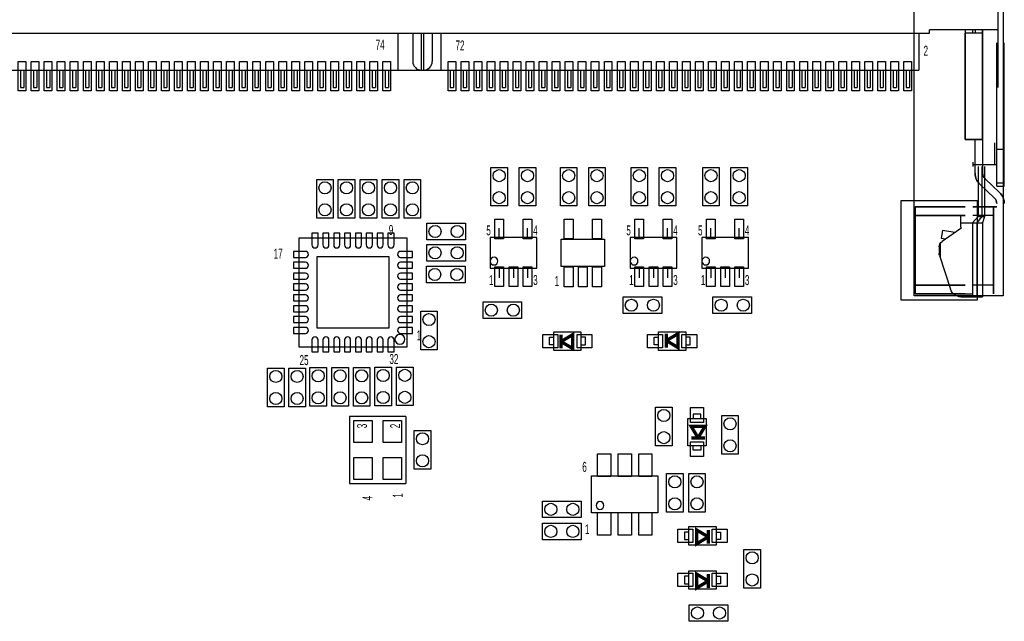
# Model space of a CAD drawing. Extents: x -1 to 154, y 0 to 87.
# Tile 4 of 6: x 71 to 116, y 40 to 68. Entities that reach past the tile are written whole.
import ezdxf
from ezdxf.enums import TextEntityAlignment as Align

# ---------------------------------------------------------------- set-up
doc = ezdxf.new("R2010")
doc.units = 0
doc.layers.add('PG_ASSEMBLY_TOP', color=7, linetype='CONTINUOUS')
doc.layers.add('PIN_TOP', color=153, linetype='CONTINUOUS')

msp = doc.modelspace()

# ---------------------------------------------------------------- linework, layer by layer
at = {"layer": 'PG_ASSEMBLY_TOP'}
for points in [[(115.83924, 74.26706), (115.83924, 64.76492)], [(115.83924, 74.26706), (115.83924, 67.41668)], [(115.83924, 72.16394), (116.0907, 72.16394), (116.0907, 55.16626), (111.99114, 55.16626), (111.99114, 72.16394)], [(48.29048, 67.26682), (112.68964, 67.26682)], [(88.19642, 67.26682), (88.19642, 65.56502)], [(88.88984, 67.26682), (88.88984, 65.96634)], [(89.29116, 65.56502), (89.29116, 67.26682)], [(89.39022, 67.26682), (89.39022, 65.56502)], [(89.789, 67.26682), (89.789, 65.96634)], [(90.18524, 67.26682), (90.18524, 65.56502)], [(112.19434, 67.26682), (112.19434, 65.56502)], [(112.68964, 67.26682), (112.68964, 67.41668)], [(115.83924, 67.41668), (112.68964, 67.41668)], [(114.34064, 67.41668), (114.34064, 67.26682)], [(114.34064, 67.26682), (114.34064, 62.36462)], [(114.34064, 62.36462), (114.34064, 67.26682)], [(115.14074, 67.26682), (114.34064, 67.26682)], [(114.69116, 67.26682), (114.69116, 67.41668)], [(114.79022, 67.41668), (114.79022, 67.26682)], [(115.14074, 62.36462), (115.14074, 67.41668)], [(115.14074, 67.41668), (115.14074, 62.36462)], [(115.79098, 60.21578), (115.79098, 66.8147)], [(116.13896, 60.21578), (116.13896, 66.8147)], [(48.18634, 65.56502), (112.19434, 65.56502)], [(70.8152, 65.56502), (70.8152, 64.76492)], [(70.96506, 65.56502), (70.96506, 64.76492)], [(71.41464, 65.56502), (71.41464, 64.76492)], [(71.5645, 65.56502), (71.5645, 64.76492)], [(72.01408, 65.56502), (72.01408, 64.76492)], [(72.16394, 65.56502), (72.16394, 64.76492)], [(72.61606, 65.56502), (72.61606, 64.76492)], [(72.76592, 65.56502), (72.76592, 64.76492)], [(73.2155, 65.56502), (73.2155, 64.76492)], [(73.36536, 65.56502), (73.36536, 64.76492)], [(73.81494, 65.56502), (73.81494, 64.76492)], [(73.9648, 65.56502), (73.9648, 64.76492)], [(74.41438, 65.56502), (74.41438, 64.76492)], [(74.56424, 65.56502), (74.56424, 64.76492)], [(75.01636, 65.56502), (75.01636, 64.76492)], [(75.16622, 65.56502), (75.16622, 64.76492)], [(75.6158, 65.56502), (75.6158, 64.76492)], [(75.76566, 65.56502), (75.76566, 64.76492)], [(76.21524, 65.56502), (76.21524, 64.76492)], [(76.3651, 65.56502), (76.3651, 64.76492)], [(76.81468, 65.56502), (76.81468, 64.76492)], [(76.96454, 65.56502), (76.96454, 64.76492)], [(77.41412, 65.56502), (77.41412, 64.76492)], [(77.56398, 65.56502), (77.56398, 64.76492)], [(78.0161, 65.56502), (78.0161, 64.76492)], [(78.16596, 65.56502), (78.16596, 64.76492)], [(78.61554, 65.56502), (78.61554, 64.76492)], [(78.7654, 65.56502), (78.7654, 64.76492)], [(79.21498, 65.56502), (79.21498, 64.76492)], [(79.36484, 65.56502), (79.36484, 64.76492)], [(79.81442, 65.56502), (79.81442, 64.76492)], [(79.96428, 65.56502), (79.96428, 64.76492)], [(80.41386, 65.56502), (80.41386, 64.76492)], [(80.56626, 65.56502), (80.56626, 64.76492)], [(81.01584, 65.56502), (81.01584, 64.76492)], [(81.1657, 65.56502), (81.1657, 64.76492)], [(81.61528, 65.56502), (81.61528, 64.76492)], [(81.76514, 65.56502), (81.76514, 64.76492)], [(82.21472, 65.56502), (82.21472, 64.76492)], [(82.36458, 65.56502), (82.36458, 64.76492)], [(82.81416, 65.56502), (82.81416, 64.76492)], [(82.96402, 65.56502), (82.96402, 64.76492)], [(83.41614, 65.56502), (83.41614, 64.76492)], [(83.566, 65.56502), (83.566, 64.76492)], [(84.01558, 65.56502), (84.01558, 64.76492)], [(84.16544, 65.56502), (84.16544, 64.76492)], [(84.61502, 65.56502), (84.61502, 64.76492)], [(84.76488, 65.56502), (84.76488, 64.76492)], [(85.21446, 65.56502), (85.21446, 64.76492)], [(85.36432, 65.56502), (85.36432, 64.76492)], [(85.81644, 65.56502), (85.81644, 64.76492)], [(85.96376, 65.56502), (85.96376, 64.76492)], [(86.41588, 65.56502), (86.41588, 64.76492)], [(86.56574, 65.56502), (86.56574, 64.76492)], [(87.01532, 65.56502), (87.01532, 64.76492)], [(87.16518, 65.56502), (87.16518, 64.76492)], [(87.61476, 65.56502), (87.61476, 64.76492)], [(87.76462, 65.56502), (87.76462, 64.76492)], [(90.6145, 65.56502), (90.6145, 64.76492)], [(90.76436, 65.56502), (90.76436, 64.76492)], [(91.21394, 65.56502), (91.21394, 64.76492)], [(91.36634, 65.56502), (91.36634, 64.76492)], [(91.81592, 65.56502), (91.81592, 64.76492)], [(91.96578, 65.56502), (91.96578, 64.76492)], [(92.41536, 65.56502), (92.41536, 64.76492)], [(92.56522, 65.56502), (92.56522, 64.76492)], [(93.0148, 65.56502), (93.0148, 64.76492)], [(93.16466, 65.56502), (93.16466, 64.76492)], [(93.61424, 65.56502), (93.61424, 64.76492)], [(93.7641, 65.56502), (93.7641, 64.76492)], [(94.21622, 65.56502), (94.21622, 64.76492)], [(94.36608, 65.56502), (94.36608, 64.76492)], [(94.81566, 65.56502), (94.81566, 64.76492)], [(94.96552, 65.56502), (94.96552, 64.76492)], [(95.4151, 65.56502), (95.4151, 64.76492)], [(95.56496, 65.56502), (95.56496, 64.76492)], [(96.01454, 65.56502), (96.01454, 64.76492)], [(96.1644, 65.56502), (96.1644, 64.76492)], [(96.61398, 65.56502), (96.61398, 64.76492)], [(96.76384, 65.56502), (96.76384, 64.76492)], [(97.21596, 65.56502), (97.21596, 64.76492)], [(97.36582, 65.56502), (97.36582, 64.76492)], [(97.8154, 65.56502), (97.8154, 64.76492)], [(97.96526, 65.56502), (97.96526, 64.76492)], [(98.41484, 65.56502), (98.41484, 64.76492)], [(98.5647, 65.56502), (98.5647, 64.76492)], [(99.01428, 65.56502), (99.01428, 64.76492)], [(99.16414, 65.56502), (99.16414, 64.76492)], [(99.61626, 65.56502), (99.61626, 64.76492)], [(99.76612, 65.56502), (99.76612, 64.76492)], [(100.2157, 65.56502), (100.2157, 64.76492)], [(100.36556, 65.56502), (100.36556, 64.76492)], [(100.81514, 65.56502), (100.81514, 64.76492)], [(100.965, 65.56502), (100.965, 64.76492)], [(101.41458, 65.56502), (101.41458, 64.76492)], [(101.56444, 65.56502), (101.56444, 64.76492)], [(102.01402, 65.56502), (102.01402, 64.76492)], [(102.16642, 65.56502), (102.16642, 64.76492)], [(102.616, 65.56502), (102.616, 64.76492)], [(102.76586, 65.56502), (102.76586, 64.76492)], [(103.21544, 65.56502), (103.21544, 64.76492)], [(103.3653, 65.56502), (103.3653, 64.76492)], [(103.81488, 65.56502), (103.81488, 64.76492)], [(103.96474, 65.56502), (103.96474, 64.76492)], [(104.41432, 65.56502), (104.41432, 64.76492)], [(104.56418, 65.56502), (104.56418, 64.76492)], [(105.01376, 65.56502), (105.01376, 64.76492)], [(105.16616, 65.56502), (105.16616, 64.76492)], [(105.61574, 65.56502), (105.61574, 64.76492)], [(105.7656, 65.56502), (105.7656, 64.76492)], [(106.21518, 65.56502), (106.21518, 64.76492)], [(106.36504, 65.56502), (106.36504, 64.76492)], [(106.81462, 65.56502), (106.81462, 64.76492)], [(106.96448, 65.56502), (106.96448, 64.76492)], [(107.41406, 65.56502), (107.41406, 64.76492)], [(107.56392, 65.56502), (107.56392, 64.76492)], [(108.01604, 65.56502), (108.01604, 64.76492)], [(108.1659, 65.56502), (108.1659, 64.76492)], [(108.61548, 65.56502), (108.61548, 64.76492)], [(108.76534, 65.56502), (108.76534, 64.76492)], [(109.21492, 65.56502), (109.21492, 64.76492)], [(109.36478, 65.56502), (109.36478, 64.76492)], [(109.81436, 65.56502), (109.81436, 64.76492)], [(109.96422, 65.56502), (109.96422, 64.76492)], [(110.41634, 65.56502), (110.41634, 64.76492)], [(110.56366, 65.56502), (110.56366, 64.76492)], [(111.01578, 65.56502), (111.01578, 64.76492)], [(111.16564, 65.56502), (111.16564, 64.76492)], [(111.61522, 65.56502), (111.61522, 64.76492)], [(111.76508, 65.56502), (111.76508, 64.76492)], [(70.8152, 64.76492), (70.96506, 64.76492)], [(71.41464, 64.76492), (71.5645, 64.76492)], [(72.01408, 64.76492), (72.16394, 64.76492)], [(72.61606, 64.76492), (72.76592, 64.76492)], [(73.2155, 64.76492), (73.36536, 64.76492)], [(73.81494, 64.76492), (73.9648, 64.76492)], [(74.41438, 64.76492), (74.56424, 64.76492)], [(75.01636, 64.76492), (75.16622, 64.76492)], [(75.6158, 64.76492), (75.76566, 64.76492)], [(76.21524, 64.76492), (76.3651, 64.76492)], [(76.81468, 64.76492), (76.96454, 64.76492)], [(77.41412, 64.76492), (77.56398, 64.76492)], [(78.0161, 64.76492), (78.16596, 64.76492)], [(78.61554, 64.76492), (78.7654, 64.76492)], [(79.21498, 64.76492), (79.36484, 64.76492)], [(79.81442, 64.76492), (79.96428, 64.76492)], [(80.41386, 64.76492), (80.56626, 64.76492)], [(81.01584, 64.76492), (81.1657, 64.76492)], [(81.61528, 64.76492), (81.76514, 64.76492)], [(82.21472, 64.76492), (82.36458, 64.76492)], [(82.81416, 64.76492), (82.96402, 64.76492)], [(83.41614, 64.76492), (83.566, 64.76492)], [(84.01558, 64.76492), (84.16544, 64.76492)], [(84.61502, 64.76492), (84.76488, 64.76492)], [(85.21446, 64.76492), (85.36432, 64.76492)], [(85.81644, 64.76492), (85.96376, 64.76492)], [(86.41588, 64.76492), (86.56574, 64.76492)], [(87.01532, 64.76492), (87.16518, 64.76492)], [(87.61476, 64.76492), (87.76462, 64.76492)], [(90.6145, 64.76492), (90.76436, 64.76492)], [(91.21394, 64.76492), (91.36634, 64.76492)], [(91.81592, 64.76492), (91.96578, 64.76492)], [(92.41536, 64.76492), (92.56522, 64.76492)], [(93.0148, 64.76492), (93.16466, 64.76492)], [(93.61424, 64.76492), (93.7641, 64.76492)], [(94.21622, 64.76492), (94.36608, 64.76492)], [(94.81566, 64.76492), (94.96552, 64.76492)], [(95.4151, 64.76492), (95.56496, 64.76492)], [(96.01454, 64.76492), (96.1644, 64.76492)], [(96.61398, 64.76492), (96.76384, 64.76492)], [(97.21596, 64.76492), (97.36582, 64.76492)], [(97.8154, 64.76492), (97.96526, 64.76492)], [(98.41484, 64.76492), (98.5647, 64.76492)], [(99.01428, 64.76492), (99.16414, 64.76492)], [(99.61626, 64.76492), (99.76612, 64.76492)], [(100.2157, 64.76492), (100.36556, 64.76492)], [(100.81514, 64.76492), (100.965, 64.76492)], [(101.41458, 64.76492), (101.56444, 64.76492)], [(102.01402, 64.76492), (102.16642, 64.76492)], [(102.616, 64.76492), (102.76586, 64.76492)], [(103.21544, 64.76492), (103.3653, 64.76492)], [(103.81488, 64.76492), (103.96474, 64.76492)], [(104.41432, 64.76492), (104.56418, 64.76492)], [(105.01376, 64.76492), (105.16616, 64.76492)], [(105.61574, 64.76492), (105.7656, 64.76492)], [(106.21518, 64.76492), (106.36504, 64.76492)], [(106.81462, 64.76492), (106.96448, 64.76492)], [(107.41406, 64.76492), (107.56392, 64.76492)], [(108.01604, 64.76492), (108.1659, 64.76492)], [(108.61548, 64.76492), (108.76534, 64.76492)], [(109.21492, 64.76492), (109.36478, 64.76492)], [(109.81436, 64.76492), (109.96422, 64.76492)], [(110.41634, 64.76492), (110.56366, 64.76492)], [(111.01578, 64.76492), (111.16564, 64.76492)], [(111.61522, 64.76492), (111.76508, 64.76492)], [(115.14074, 62.36462), (114.34064, 62.36462)], [(114.34064, 62.36462), (115.14074, 62.36462)], [(114.79022, 60.81522), (114.79022, 62.36462)], [(114.79022, 60.81522), (114.79022, 62.36462)], [(115.14074, 62.36462), (115.14074, 60.81522)], [(115.14074, 62.36462), (115.14074, 60.81522)], [(115.68938, 62.21476), (115.68938, 61.214)], [(116.13896, 61.9125), (115.79098, 61.9125)], [(114.69116, 61.32576), (114.69116, 61.1251)], [(114.69116, 61.214), (115.79098, 61.214)], [(114.94008, 61.1251), (114.94008, 58.82386)], [(115.1001, 61.1251), (115.1001, 58.82386)], [(115.21948, 61.1251), (115.21948, 58.82386)], [(115.24996, 60.56122), (115.92306, 59.92368)], [(115.24996, 60.56122), (115.92306, 59.92368)], [(116.13896, 60.35294), (115.79098, 60.35294)], [(115.68176, 59.66968), (115.00866, 60.30722)], [(115.68176, 59.66968), (115.00866, 60.30722)], [(115.79098, 60.21578), (116.13896, 60.21578)], [(114.34064, 59.26582), (112.0394, 59.26582)], [(112.0394, 59.26582), (112.0394, 55.26532)], [(112.0394, 55.26532), (112.0394, 59.26582)], [(112.0394, 59.26582), (114.34064, 59.26582)], [(115.79098, 59.26582), (114.69116, 59.26582)], [(114.69116, 59.26582), (115.79098, 59.26582)], [(115.64112, 59.26582), (115.64112, 55.26532)], [(115.64112, 55.26532), (115.64112, 59.26582)], [(114.34064, 58.86704), (112.0394, 58.86704)], [(112.0394, 58.86704), (114.34064, 58.86704)], [(114.13998, 58.32602), (114.13998, 58.82386)], [(114.13998, 58.53176), (115.14074, 58.53176)], [(114.94008, 58.82386), (114.67084, 58.53176)], [(114.67084, 58.53176), (114.67084, 55.12562)], [(115.64112, 58.86704), (114.69116, 58.86704)], [(115.64112, 58.86704), (114.69116, 58.86704)], [(115.1001, 58.82386), (114.86896, 58.53176)], [(114.86896, 58.53176), (114.86896, 55.14086)], [(114.94008, 58.82386), (115.0747, 58.82386)], [(115.1001, 58.82386), (115.21948, 58.82386)], [(115.21948, 58.82386), (115.14074, 58.53176)], [(115.14074, 58.53176), (115.14074, 55.12562)], [(92.87256, 57.8358), (92.87256, 58.293)], [(94.17304, 57.8358), (94.17304, 58.293)], [(99.32416, 57.8358), (99.32416, 58.293)], [(100.62464, 57.8358), (100.62464, 58.293)], [(102.62616, 57.8358), (102.62616, 58.293)], [(103.92664, 57.8358), (103.92664, 58.293)], [(113.29162, 58.17616), (113.23574, 57.82818)], [(114.0968, 58.2422), (113.26876, 57.67324)], [(113.76152, 58.09996), (113.29162, 58.17616)], [(113.23574, 57.82818), (113.4491, 57.79516)], [(113.13922, 57.42432), (113.13922, 57.1246)], [(113.18748, 57.58434), (113.18748, 56.9341)], [(113.15446, 57.03316), (113.66246, 55.47106)], [(92.87256, 56.4642), (92.87256, 56.007)], [(93.5228, 56.4642), (93.5228, 56.007)], [(94.17304, 56.4642), (94.17304, 56.007)], [(99.32416, 56.4642), (99.32416, 56.007)], [(99.9744, 56.4642), (99.9744, 56.007)], [(100.62464, 56.4642), (100.62464, 56.007)], [(102.62616, 56.4642), (102.62616, 56.007)], [(103.2764, 56.4642), (103.2764, 56.007)], [(103.92664, 56.4642), (103.92664, 56.007)], [(112.0394, 55.66664), (114.34064, 55.66664)], [(114.34064, 55.66664), (112.0394, 55.66664)], [(115.64112, 55.66664), (114.69116, 55.66664)], [(115.64112, 55.66664), (114.69116, 55.66664)], [(112.0394, 55.26532), (114.34064, 55.26532)], [(114.34064, 55.26532), (112.0394, 55.26532)], [(114.13744, 55.12562), (115.14074, 55.12562)], [(114.34064, 55.26532), (114.69116, 55.26532)], [(114.34064, 55.26532), (114.69116, 55.26532)], [(114.34064, 55.12562), (114.69116, 55.12562)], [(114.34064, 55.12562), (114.69116, 55.12562)], [(95.38716, 52.91074), (95.18396, 52.91074), (95.18396, 53.26126), (95.38716, 53.26126)], [(96.63684, 52.91074), (96.84004, 52.91074), (96.84004, 53.26126), (96.63684, 53.26126)], [(100.21316, 52.91074), (100.00996, 52.91074), (100.00996, 53.26126), (100.21316, 53.26126)], [(101.46284, 52.91074), (101.66604, 52.91074), (101.66604, 53.26126), (101.46284, 53.26126)], [(85.970872, 49.62144), (85.970872, 46.52264)], [(88.571832, 49.62144), (85.970872, 49.62144)], [(88.571832, 49.62144), (88.571832, 46.52264)], [(102.15626, 49.51984), (102.15626, 49.72304), (101.80574, 49.72304), (101.80574, 49.51984)], [(102.15626, 48.27016), (102.15626, 48.06696), (101.80574, 48.06696), (101.80574, 48.27016)], [(85.970872, 46.52264), (88.571832, 46.52264)], [(101.61016, 44.29506), (101.40696, 44.29506), (101.40696, 43.94454), (101.61016, 43.94454)], [(102.85984, 44.29506), (103.06304, 44.29506), (103.06304, 43.94454), (102.85984, 43.94454)], [(101.61016, 42.26306), (101.40696, 42.26306), (101.40696, 41.91254), (101.61016, 41.91254)], [(102.85984, 42.26306), (103.06304, 42.26306), (103.06304, 41.91254), (102.85984, 41.91254)]]:
    msp.add_lwpolyline(points, dxfattribs=at)
for points in [[(88.88984, 65.96634, 0.415723), (89.29116, 65.56502)], [(89.39022, 65.56502, 0.41448), (89.789, 65.96634)], [(115.00866, 60.30722, -0.205804), (114.79022, 60.81522)], [(114.79022, 60.81522, 0.205858), (115.00866, 60.30722)], [(115.24996, 60.56122, -0.205932), (115.14074, 60.81522)], [(115.14074, 60.81522, 0.20604), (115.24996, 60.56122)], [(115.92306, 59.92368, -0.205525), (116.13896, 59.41568)], [(116.13896, 59.41568, 0.205487), (115.92306, 59.92368)], [(115.68176, 59.66968, -0.205703), (115.79098, 59.41568)], [(115.79098, 59.41568, 0.205526), (115.68176, 59.66968)], [(113.9063, 58.09742, -0.072717), (113.76152, 58.09996)], [(114.13998, 58.32602, -0.251362), (114.0968, 58.2422)], [(113.13922, 57.42432, -0.247339), (113.26876, 57.67324)], [(113.15446, 57.03316, -0.077596), (113.13922, 57.1246)], [(114.13744, 55.12562, -0.324816), (113.66246, 55.47106)]]:
    msp.add_lwpolyline(points, format="xyb", dxfattribs=at)
for points in [[(93.25356, 61.087), (93.25356, 59.309), (92.49156, 59.309), (92.49156, 61.087)], [(94.55404, 61.087), (94.55404, 59.309), (93.79204, 59.309), (93.79204, 61.087)], [(96.45396, 61.087), (96.45396, 59.309), (95.69196, 59.309), (95.69196, 61.087)], [(97.75444, 61.087), (97.75444, 59.309), (96.99244, 59.309), (96.99244, 61.087)], [(99.70516, 61.087), (99.70516, 59.309), (98.94316, 59.309), (98.94316, 61.087)], [(101.00564, 61.087), (101.00564, 59.309), (100.24364, 59.309), (100.24364, 61.087)], [(103.00716, 61.087), (103.00716, 59.309), (102.24516, 59.309), (102.24516, 61.087)], [(104.30764, 61.087), (104.30764, 59.309), (103.54564, 59.309), (103.54564, 61.087)], [(85.224112, 60.5282), (85.224112, 58.7502), (84.462112, 58.7502), (84.462112, 60.5282)], [(85.452712, 58.7502), (85.452712, 60.5282), (86.214712, 60.5282), (86.214712, 58.7502)], [(87.226648, 60.5282), (87.226648, 58.7502), (86.464648, 58.7502), (86.464648, 60.5282)], [(87.480648, 58.7502), (87.480648, 60.5282), (88.242648, 60.5282), (88.242648, 58.7502)], [(89.252552, 60.5282), (89.252552, 58.7502), (88.490552, 58.7502), (88.490552, 60.5282)], [(89.535, 58.518552), (91.313, 58.518552), (91.313, 57.756552), (89.535, 57.756552)], [(88.638126, 57.828942), (83.634326, 57.828942), (83.634326, 52.825142), (88.638126, 52.825142)], [(92.447618, 56.449976), (94.597728, 56.449976), (94.597728, 57.850024), (92.447618, 57.850024)], [(97.72396, 56.52516), (95.72244, 56.52516), (95.72244, 57.77484), (97.72396, 57.77484)], [(98.899218, 56.449976), (101.049328, 56.449976), (101.049328, 57.850024), (98.899218, 57.850024)], [(102.201218, 56.449976), (104.351328, 56.449976), (104.351328, 57.850024), (102.201218, 57.850024)], [(91.313, 56.772048), (89.535, 56.772048), (89.535, 57.534048), (91.313, 57.534048)], [(91.29776, 55.771288), (89.51976, 55.771288), (89.51976, 56.533288), (91.29776, 56.533288)], [(92.1258, 54.8894), (93.9038, 54.8894), (93.9038, 54.1274), (92.1258, 54.1274)], [(98.5774, 55.118), (100.3554, 55.118), (100.3554, 54.356), (98.5774, 54.356)], [(104.4956, 54.356), (102.7176, 54.356), (102.7176, 55.118), (104.4956, 55.118)], [(90.0176, 54.4576), (90.0176, 52.6796), (89.2556, 52.6796), (89.2556, 54.4576)], [(96.63684, 52.66055), (95.38716, 52.66055), (95.38716, 53.51145), (96.63684, 53.51145)], [(101.46284, 52.66055), (100.21316, 52.66055), (100.21316, 53.51145), (101.46284, 53.51145)], [(82.197448, 50.0634), (82.197448, 51.8414), (82.959448, 51.8414), (82.959448, 50.0634)], [(83.177888, 50.0634), (83.177888, 51.8414), (83.939888, 51.8414), (83.939888, 50.0634)], [(84.153248, 50.0888), (84.153248, 51.8668), (84.915248, 51.8668), (84.915248, 50.0888)], [(85.159088, 50.0888), (85.159088, 51.8668), (85.921088, 51.8668), (85.921088, 50.0888)], [(86.915752, 51.8668), (86.915752, 50.0888), (86.153752, 50.0888), (86.153752, 51.8668)], [(87.145368, 50.10912), (87.145368, 51.88712), (87.907368, 51.88712), (87.907368, 50.10912)], [(88.141048, 50.1142), (88.141048, 51.8922), (88.903048, 51.8922), (88.903048, 50.1142)], [(100.076, 48.26), (100.076, 50.038), (100.838, 50.038), (100.838, 48.26)], [(102.40645, 49.51984), (102.40645, 48.27016), (101.55555, 48.27016), (101.55555, 49.51984)], [(103.886, 49.657), (103.886, 47.879), (103.124, 47.879), (103.124, 49.657)], [(89.719912, 48.9712), (89.719912, 47.1932), (88.957912, 47.1932), (88.957912, 48.9712)], [(97.1296, 46.8757), (100.1776, 46.8757), (100.1776, 45.1739), (97.1296, 45.1739)], [(100.584, 45.212), (100.584, 46.99), (101.346, 46.99), (101.346, 45.212)], [(101.6, 45.212), (101.6, 46.99), (102.362, 46.99), (102.362, 45.212)], [(94.869, 45.72), (96.647, 45.72), (96.647, 44.958), (94.869, 44.958)], [(94.869, 44.704), (96.647, 44.704), (96.647, 43.942), (94.869, 43.942)], [(101.61016, 44.54525), (102.85984, 44.54525), (102.85984, 43.69435), (101.61016, 43.69435)], [(104.14, 41.7068), (104.14, 43.4848), (104.902, 43.4848), (104.902, 41.7068)], [(101.61016, 42.51325), (102.85984, 42.51325), (102.85984, 41.66235), (101.61016, 41.66235)], [(103.4034, 40.1828), (101.6254, 40.1828), (101.6254, 40.9448), (103.4034, 40.9448)]]:
    msp.add_lwpolyline(points, close=True, dxfattribs=at)
for points in [[(92.8116, 56.769, 1), (92.456, 56.769, 1)], [(99.2632, 56.769, 1), (98.9076, 56.769, 1)], [(102.5652, 56.769, 1), (102.2096, 56.769, 1)], [(88.523826, 53.168042, 1), (88.066626, 53.168042, 1)], [(97.690178, 45.5168, 1), (97.331022, 45.5168, 1)]]:
    msp.add_lwpolyline(points, format="xyb", close=True, dxfattribs=at)
at = {"layer": 'PG_ASSEMBLY_TOP', "const_width": 0.1524}
for points in [[(100.5713, 52.791106), (100.5713, 53.108606), (101.1047, 52.791106), (101.1047, 53.426106), (100.5713, 53.108606), (100.5713, 53.426106)], [(95.7199, 52.746402), (95.7199, 53.063902), (96.2533, 52.746402), (96.2533, 53.381402), (95.7199, 53.063902), (95.7199, 53.381402)], [(102.3493, 48.6283), (102.0318, 48.6283), (102.3493, 49.1617), (101.7143, 49.1617), (102.0318, 48.6283), (101.7143, 48.6283)], [(102.5017, 44.3865), (102.5017, 44.069), (101.9683, 44.3865), (101.9683, 43.7515), (102.5017, 44.069), (102.5017, 43.7515)], [(102.5017, 42.3545), (102.5017, 42.037), (101.9683, 42.3545), (101.9683, 41.7195), (102.5017, 42.037), (102.5017, 41.7195)]]:
    msp.add_lwpolyline(points, dxfattribs=at)
at = {"layer": 'PIN_TOP'}
for points in [[(71.06412, 65.96253), (71.06412, 64.61379), (70.7136, 64.61379), (70.7136, 65.96253)], [(71.6661, 65.96253), (71.6661, 64.61379), (71.31558, 64.61379), (71.31558, 65.96253)], [(72.26554, 65.96253), (72.26554, 64.61379), (71.91502, 64.61379), (71.91502, 65.96253)], [(72.86498, 65.96253), (72.86498, 64.61379), (72.51446, 64.61379), (72.51446, 65.96253)], [(73.46442, 65.96253), (73.46442, 64.61379), (73.1139, 64.61379), (73.1139, 65.96253)], [(74.0664, 65.96253), (74.0664, 64.61379), (73.71588, 64.61379), (73.71588, 65.96253)], [(74.66584, 65.96253), (74.66584, 64.61379), (74.31532, 64.61379), (74.31532, 65.96253)], [(75.26528, 65.96253), (75.26528, 64.61379), (74.91476, 64.61379), (74.91476, 65.96253)], [(75.86472, 65.96253), (75.86472, 64.61379), (75.5142, 64.61379), (75.5142, 65.96253)], [(76.4667, 65.96253), (76.4667, 64.61379), (76.11618, 64.61379), (76.11618, 65.96253)], [(77.06614, 65.96253), (77.06614, 64.61379), (76.71562, 64.61379), (76.71562, 65.96253)], [(77.66558, 65.96253), (77.66558, 64.61379), (77.31506, 64.61379), (77.31506, 65.96253)], [(78.26502, 65.96253), (78.26502, 64.61379), (77.9145, 64.61379), (77.9145, 65.96253)], [(78.86446, 65.96253), (78.86446, 64.61379), (78.51394, 64.61379), (78.51394, 65.96253)], [(79.46644, 65.96253), (79.46644, 64.61379), (79.11592, 64.61379), (79.11592, 65.96253)], [(80.06588, 65.96253), (80.06588, 64.61379), (79.71536, 64.61379), (79.71536, 65.96253)], [(80.66532, 65.96253), (80.66532, 64.61379), (80.3148, 64.61379), (80.3148, 65.96253)], [(81.26476, 65.96253), (81.26476, 64.61379), (80.91424, 64.61379), (80.91424, 65.96253)], [(81.8642, 65.96253), (81.8642, 64.61379), (81.51368, 64.61379), (81.51368, 65.96253)], [(82.46618, 65.96253), (82.46618, 64.61379), (82.11566, 64.61379), (82.11566, 65.96253)], [(83.06562, 65.96253), (83.06562, 64.61379), (82.7151, 64.61379), (82.7151, 65.96253)], [(83.66506, 65.96253), (83.66506, 64.61379), (83.31454, 64.61379), (83.31454, 65.96253)], [(84.2645, 65.96253), (84.2645, 64.61379), (83.91398, 64.61379), (83.91398, 65.96253)], [(84.86648, 65.96253), (84.86648, 64.61379), (84.51596, 64.61379), (84.51596, 65.96253)], [(85.46592, 65.96253), (85.46592, 64.61379), (85.1154, 64.61379), (85.1154, 65.96253)], [(86.06536, 65.96253), (86.06536, 64.61379), (85.71484, 64.61379), (85.71484, 65.96253)], [(86.6648, 65.96253), (86.6648, 64.61379), (86.31428, 64.61379), (86.31428, 65.96253)], [(87.26424, 65.96253), (87.26424, 64.61379), (86.91372, 64.61379), (86.91372, 65.96253)], [(87.86622, 65.96253), (87.86622, 64.61379), (87.5157, 64.61379), (87.5157, 65.96253)], [(90.86596, 65.96253), (90.86596, 64.61379), (90.51544, 64.61379), (90.51544, 65.96253)], [(91.4654, 65.96253), (91.4654, 64.61379), (91.11488, 64.61379), (91.11488, 65.96253)], [(92.06484, 65.96253), (92.06484, 64.61379), (91.71432, 64.61379), (91.71432, 65.96253)], [(92.66682, 65.96253), (92.66682, 64.61379), (92.3163, 64.61379), (92.3163, 65.96253)], [(93.26626, 65.96253), (93.26626, 64.61379), (92.91574, 64.61379), (92.91574, 65.96253)], [(93.8657, 65.96253), (93.8657, 64.61379), (93.51518, 64.61379), (93.51518, 65.96253)], [(94.46514, 65.96253), (94.46514, 64.61379), (94.11462, 64.61379), (94.11462, 65.96253)], [(95.06458, 65.96253), (95.06458, 64.61379), (94.71406, 64.61379), (94.71406, 65.96253)], [(95.66656, 65.96253), (95.66656, 64.61379), (95.31604, 64.61379), (95.31604, 65.96253)], [(96.266, 65.96253), (96.266, 64.61379), (95.91548, 64.61379), (95.91548, 65.96253)], [(96.86544, 65.96253), (96.86544, 64.61379), (96.51492, 64.61379), (96.51492, 65.96253)], [(97.46488, 65.96253), (97.46488, 64.61379), (97.11436, 64.61379), (97.11436, 65.96253)], [(98.06432, 65.96253), (98.06432, 64.61379), (97.7138, 64.61379), (97.7138, 65.96253)], [(98.6663, 65.96253), (98.6663, 64.61379), (98.31578, 64.61379), (98.31578, 65.96253)], [(99.26574, 65.96253), (99.26574, 64.61379), (98.91522, 64.61379), (98.91522, 65.96253)], [(99.86518, 65.96253), (99.86518, 64.61379), (99.51466, 64.61379), (99.51466, 65.96253)], [(100.46462, 65.96253), (100.46462, 64.61379), (100.1141, 64.61379), (100.1141, 65.96253)], [(101.0666, 65.96253), (101.0666, 64.61379), (100.71608, 64.61379), (100.71608, 65.96253)], [(101.66604, 65.96253), (101.66604, 64.61379), (101.31552, 64.61379), (101.31552, 65.96253)], [(102.26548, 65.96253), (102.26548, 64.61379), (101.91496, 64.61379), (101.91496, 65.96253)], [(102.86492, 65.96253), (102.86492, 64.61379), (102.5144, 64.61379), (102.5144, 65.96253)], [(103.46436, 65.96253), (103.46436, 64.61379), (103.11384, 64.61379), (103.11384, 65.96253)], [(104.06634, 65.96253), (104.06634, 64.61379), (103.71582, 64.61379), (103.71582, 65.96253)], [(104.66578, 65.96253), (104.66578, 64.61379), (104.31526, 64.61379), (104.31526, 65.96253)], [(105.26522, 65.96253), (105.26522, 64.61379), (104.9147, 64.61379), (104.9147, 65.96253)], [(105.86466, 65.96253), (105.86466, 64.61379), (105.51414, 64.61379), (105.51414, 65.96253)], [(106.4641, 65.96253), (106.4641, 64.61379), (106.11358, 64.61379), (106.11358, 65.96253)], [(107.06608, 65.96253), (107.06608, 64.61379), (106.71556, 64.61379), (106.71556, 65.96253)], [(107.66552, 65.96253), (107.66552, 64.61379), (107.315, 64.61379), (107.315, 65.96253)], [(108.26496, 65.96253), (108.26496, 64.61379), (107.91444, 64.61379), (107.91444, 65.96253)], [(108.8644, 65.96253), (108.8644, 64.61379), (108.51388, 64.61379), (108.51388, 65.96253)], [(109.46638, 65.96253), (109.46638, 64.61379), (109.11586, 64.61379), (109.11586, 65.96253)], [(110.06582, 65.96253), (110.06582, 64.61379), (109.7153, 64.61379), (109.7153, 65.96253)], [(110.66526, 65.96253), (110.66526, 64.61379), (110.31474, 64.61379), (110.31474, 65.96253)], [(111.2647, 65.96253), (111.2647, 64.61379), (110.91418, 64.61379), (110.91418, 65.96253)], [(111.86668, 65.96253), (111.86668, 64.61379), (111.51616, 64.61379), (111.51616, 65.96253)], [(114.88928, 59.56681), (114.88928, 54.96687), (111.38916, 54.96687), (111.38916, 59.56681)], [(92.672408, 57.799732), (92.672408, 58.699654), (93.072458, 58.699654), (93.072458, 57.799732)], [(93.972888, 57.799732), (93.972888, 58.699654), (94.372938, 58.699654), (94.372938, 57.799732)], [(96.27616, 58.70702), (96.27616, 57.79262), (95.86976, 57.79262), (95.86976, 58.70702)], [(97.57664, 58.70702), (97.57664, 57.79262), (97.17024, 57.79262), (97.17024, 58.70702)], [(99.124008, 57.799732), (99.124008, 58.699654), (99.524058, 58.699654), (99.524058, 57.799732)], [(100.424488, 57.799732), (100.424488, 58.699654), (100.824538, 58.699654), (100.824538, 57.799732)], [(102.426008, 57.799732), (102.426008, 58.699654), (102.826058, 58.699654), (102.826058, 57.799732)], [(103.726488, 57.799732), (103.726488, 58.699654), (104.126538, 58.699654), (104.126538, 57.799732)], [(87.787226, 56.978042), (87.787226, 53.676042), (84.485226, 53.676042), (84.485226, 56.978042)], [(92.672408, 55.600092), (92.672408, 56.500014), (93.072458, 56.500014), (93.072458, 55.600092)], [(93.322648, 55.600092), (93.322648, 56.500014), (93.722698, 56.500014), (93.722698, 55.600092)], [(93.972888, 55.600092), (93.972888, 56.500014), (94.372938, 56.500014), (94.372938, 55.600092)], [(96.27616, 56.50738), (96.27616, 55.59298), (95.86976, 55.59298), (95.86976, 56.50738)], [(96.9264, 56.50738), (96.9264, 55.59298), (96.52, 55.59298), (96.52, 56.50738)], [(97.57664, 56.50738), (97.57664, 55.59298), (97.17024, 55.59298), (97.17024, 56.50738)], [(99.124008, 55.600092), (99.124008, 56.500014), (99.524058, 56.500014), (99.524058, 55.600092)], [(99.774248, 55.600092), (99.774248, 56.500014), (100.174298, 56.500014), (100.174298, 55.600092)], [(100.424488, 55.600092), (100.424488, 56.500014), (100.824538, 56.500014), (100.824538, 55.600092)], [(102.426008, 55.600092), (102.426008, 56.500014), (102.826058, 56.500014), (102.826058, 55.600092)], [(103.076248, 55.600092), (103.076248, 56.500014), (103.476298, 56.500014), (103.476298, 55.600092)], [(103.726488, 55.600092), (103.726488, 56.500014), (104.126538, 56.500014), (104.126538, 55.600092)], [(95.5675, 53.391054), (95.5675, 52.781454), (94.8817, 52.781454), (94.8817, 53.391054)], [(97.1423, 53.3908), (97.1423, 52.7812), (96.4565, 52.7812), (96.4565, 53.3908)], [(100.3935, 53.391054), (100.3935, 52.781454), (99.7077, 52.781454), (99.7077, 53.391054)], [(101.9683, 53.3908), (101.9683, 52.7812), (101.2825, 52.7812), (101.2825, 53.3908)], [(101.6762, 50.0253), (102.2858, 50.0253), (102.2858, 49.3395), (101.6762, 49.3395)], [(87.021162, 48.4124), (86.170262, 48.4124), (86.170262, 49.4284), (87.021162, 49.4284)], [(88.372442, 48.4124), (87.521542, 48.4124), (87.521542, 49.4284), (88.372442, 49.4284)], [(101.675946, 48.4505), (102.285546, 48.4505), (102.285546, 47.7647), (101.675946, 47.7647)], [(87.021162, 46.71568), (86.170262, 46.71568), (86.170262, 47.73168), (87.021162, 47.73168)], [(88.372442, 46.71568), (87.521542, 46.71568), (87.521542, 47.73168), (88.372442, 47.73168)], [(98.00844, 46.85411), (97.39884, 46.85411), (97.39884, 47.89551), (98.00844, 47.89551)], [(98.9584, 46.85411), (98.3488, 46.85411), (98.3488, 47.89551), (98.9584, 47.89551)], [(99.90836, 46.85411), (99.29876, 46.85411), (99.29876, 47.89551), (99.90836, 47.89551)], [(98.00844, 44.15409), (97.39884, 44.15409), (97.39884, 45.19549), (98.00844, 45.19549)], [(98.9584, 44.15409), (98.3488, 44.15409), (98.3488, 45.19549), (98.9584, 45.19549)], [(99.90836, 44.15409), (99.29876, 44.15409), (99.29876, 45.19549), (99.90836, 45.19549)], [(101.1047, 43.815), (101.1047, 44.4246), (101.7905, 44.4246), (101.7905, 43.815)], [(102.6795, 43.814746), (102.6795, 44.424346), (103.3653, 44.424346), (103.3653, 43.814746)], [(101.1047, 41.783), (101.1047, 42.3926), (101.7905, 42.3926), (101.7905, 41.783)], [(102.6795, 41.782746), (102.6795, 42.392346), (103.3653, 42.392346), (103.3653, 41.782746)]]:
    msp.add_lwpolyline(points, close=True, dxfattribs=at)
for points in [[(84.246212, 58.062622), (84.246212, 57.516522, 0.414214), (84.385912, 57.376822, 0.414214), (84.525612, 57.516522), (84.525612, 58.062622)], [(84.746338, 58.062622), (84.746338, 57.516522, 0.414214), (84.886038, 57.376822, 0.414214), (85.025738, 57.516522), (85.025738, 58.062622)], [(85.246464, 58.062622), (85.246464, 57.516522, 0.414214), (85.386164, 57.376822, 0.414214), (85.525864, 57.516522), (85.525864, 58.062622)], [(85.74659, 58.062622), (85.74659, 57.516522, 0.414214), (85.88629, 57.376822, 0.414214), (86.02599, 57.516522), (86.02599, 58.062622)], [(86.246716, 58.062622), (86.246716, 57.516522, 0.414214), (86.386416, 57.376822, 0.414214), (86.526116, 57.516522), (86.526116, 58.062622)], [(86.746842, 58.062622), (86.746842, 57.516522, 0.414214), (86.886542, 57.376822, 0.414214), (87.026242, 57.516522), (87.026242, 58.062622)], [(87.246968, 58.062622), (87.246968, 57.516522, 0.414214), (87.386668, 57.376822, 0.414214), (87.526368, 57.516522), (87.526368, 58.062622)], [(87.747094, 58.062622), (87.747094, 57.516522, 0.414214), (87.886794, 57.376822, 0.414214), (88.026494, 57.516522), (88.026494, 58.062622)], [(83.400646, 56.93791), (83.946746, 56.93791, 0.414214), (84.086446, 57.07761, 0.414214), (83.946746, 57.21731), (83.400646, 57.21731)], [(88.871806, 57.217056), (88.325706, 57.217056, 0.414214), (88.186006, 57.077356, 0.414214), (88.325706, 56.937656), (88.871806, 56.937656)], [(83.400646, 56.437784), (83.946746, 56.437784, 0.414214), (84.086446, 56.577484, 0.414214), (83.946746, 56.717184), (83.400646, 56.717184)], [(88.871806, 56.71693), (88.325706, 56.71693, 0.414214), (88.186006, 56.57723, 0.414214), (88.325706, 56.43753), (88.871806, 56.43753)], [(83.400646, 55.937658), (83.946746, 55.937658, 0.414214), (84.086446, 56.077358, 0.414214), (83.946746, 56.217058), (83.400646, 56.217058)], [(88.871806, 56.216804), (88.325706, 56.216804, 0.414214), (88.186006, 56.077104, 0.414214), (88.325706, 55.937404), (88.871806, 55.937404)], [(83.400646, 55.437532), (83.946746, 55.437532, 0.414214), (84.086446, 55.577232, 0.414214), (83.946746, 55.716932), (83.400646, 55.716932)], [(88.871806, 55.716678), (88.325706, 55.716678, 0.414214), (88.186006, 55.576978, 0.414214), (88.325706, 55.437278), (88.871806, 55.437278)], [(83.400646, 54.937406), (83.946746, 54.937406, 0.414214), (84.086446, 55.077106, 0.414214), (83.946746, 55.216806), (83.400646, 55.216806)], [(88.871806, 55.216552), (88.325706, 55.216552, 0.414214), (88.186006, 55.076852, 0.414214), (88.325706, 54.937152), (88.871806, 54.937152)], [(83.400646, 54.43728), (83.946746, 54.43728, 0.414214), (84.086446, 54.57698, 0.414214), (83.946746, 54.71668), (83.400646, 54.71668)], [(88.871806, 54.716426), (88.325706, 54.716426, 0.414214), (88.186006, 54.576726, 0.414214), (88.325706, 54.437026), (88.871806, 54.437026)], [(83.400646, 53.937154), (83.946746, 53.937154, 0.414214), (84.086446, 54.076854, 0.414214), (83.946746, 54.216554), (83.400646, 54.216554)], [(88.871806, 54.2163), (88.325706, 54.2163, 0.414214), (88.186006, 54.0766, 0.414214), (88.325706, 53.9369), (88.871806, 53.9369)], [(83.400646, 53.437028), (83.946746, 53.437028, 0.414214), (84.086446, 53.576728, 0.414214), (83.946746, 53.716428), (83.400646, 53.716428)], [(88.871806, 53.716174), (88.325706, 53.716174, 0.414214), (88.186006, 53.576474, 0.414214), (88.325706, 53.436774), (88.871806, 53.436774)], [(84.525358, 52.591462), (84.525358, 53.137562, 0.414214), (84.385658, 53.277262, 0.414214), (84.245958, 53.137562), (84.245958, 52.591462)], [(85.025484, 52.591462), (85.025484, 53.137562, 0.414214), (84.885784, 53.277262, 0.414214), (84.746084, 53.137562), (84.746084, 52.591462)], [(85.52561, 52.591462), (85.52561, 53.137562, 0.414214), (85.38591, 53.277262, 0.414214), (85.24621, 53.137562), (85.24621, 52.591462)], [(86.025736, 52.591462), (86.025736, 53.137562, 0.414214), (85.886036, 53.277262, 0.414214), (85.746336, 53.137562), (85.746336, 52.591462)], [(86.525862, 52.591462), (86.525862, 53.137562, 0.414214), (86.386162, 53.277262, 0.414214), (86.246462, 53.137562), (86.246462, 52.591462)], [(87.025988, 52.591462), (87.025988, 53.137562, 0.414214), (86.886288, 53.277262, 0.414214), (86.746588, 53.137562), (86.746588, 52.591462)], [(87.526114, 52.591462), (87.526114, 53.137562, 0.414214), (87.386414, 53.277262, 0.414214), (87.246714, 53.137562), (87.246714, 52.591462)], [(88.02624, 52.591462), (88.02624, 53.137562, 0.414214), (87.88654, 53.277262, 0.414214), (87.74684, 53.137562), (87.74684, 52.591462)]]:
    msp.add_lwpolyline(points, format="xyb", close=True, dxfattribs=at)
for centre in [(92.87256, 60.706), (94.17304, 60.706), (96.07296, 60.706), (97.37344, 60.706), (99.32416, 60.706), (100.62464, 60.706), (102.62616, 60.706), (103.92664, 60.706), (84.843112, 60.1472), (85.833712, 60.1472), (86.845648, 60.1472), (87.861648, 60.1472), (88.871552, 60.1472), (92.87256, 59.69), (94.17304, 59.69), (96.07296, 59.69), (97.37344, 59.69), (99.32416, 59.69), (100.62464, 59.69), (102.62616, 59.69), (103.92664, 59.69), (84.843112, 59.1312), (85.833712, 59.1312), (86.845648, 59.1312), (87.861648, 59.1312), (88.871552, 59.1312), (89.916, 58.137552), (90.932, 58.137552), (89.916, 57.153048), (90.932, 57.153048), (89.90076, 56.152288), (90.91676, 56.152288), (98.9584, 54.737), (99.9744, 54.737), (103.0986, 54.737), (104.1146, 54.737), (92.5068, 54.5084), (93.5228, 54.5084), (89.6366, 54.0766), (89.6366, 53.0606), (82.578448, 51.4604), (83.558888, 51.4604), (84.534248, 51.4858), (85.540088, 51.4858), (86.534752, 51.4858), (87.526368, 51.50612), (88.522048, 51.5112), (82.578448, 50.4444), (83.558888, 50.4444), (84.534248, 50.4698), (85.540088, 50.4698), (86.534752, 50.4698), (87.526368, 50.49012), (88.522048, 50.4952), (100.457, 49.657), (103.505, 49.276), (89.338912, 48.5902), (100.457, 48.641), (103.505, 48.26), (89.338912, 47.5742), (100.965, 46.609), (101.981, 46.609), (100.965, 45.593), (101.981, 45.593), (95.25, 45.339), (96.266, 45.339), (95.25, 44.323), (96.266, 44.323), (104.521, 43.1038), (104.521, 42.0878), (102.0064, 40.5638), (103.0224, 40.5638)]:
    msp.add_circle(centre, 0.2794, dxfattribs=at)

# ---------------------------------------------------------------- texts
at = {"layer": 'PG_ASSEMBLY_TOP', "width": 0.611111}
for s, p in [('74', (87.3887, 66.51244)), ('72', (91.06408, 66.47434)), ('2', (112.522, 66.2305)), ('5', (92.3798, 57.954418)), ('4', (94.5388, 57.954418)), ('5', (98.8314, 57.954418)), ('4', (100.9904, 57.954418)), ('5', (102.1334, 57.954418)), ('4', (104.2924, 57.954418)), ('1', (92.5068, 55.668164)), ('3', (94.5388, 55.668164)), ('1', (98.9584, 55.668164)), ('3', (100.9904, 55.668164)), ('1', (102.2604, 55.668164)), ('3', (104.2924, 55.668164))]:
    msp.add_text(s, height=0.4572, dxfattribs=at).set_placement(p, align=Align.CENTER)
for s, p in [('9', (87.7824, 57.9755)), ('17', (82.478626, 56.885078)), ('1', (95.4278, 55.626)), ('1', (89.069926, 53.125624)), ('25', (83.672426, 51.982624)), ('32', (87.812626, 52.033424)), ('6', (96.6978, 47.0662)), ('1', (96.8248, 44.196))]:
    msp.add_text(s, height=0.4572, dxfattribs=at).set_placement(p)
for s, p in [('3', (86.7791, 49.0728)), ('2', (88.3031, 49.0728)), ('4', (87.027512, 45.75048)), ('1', (88.424512, 45.87748))]:
    msp.add_text(s, height=0.4572, rotation=90, dxfattribs=at).set_placement(p)

doc.saveas('drawing.dxf')
